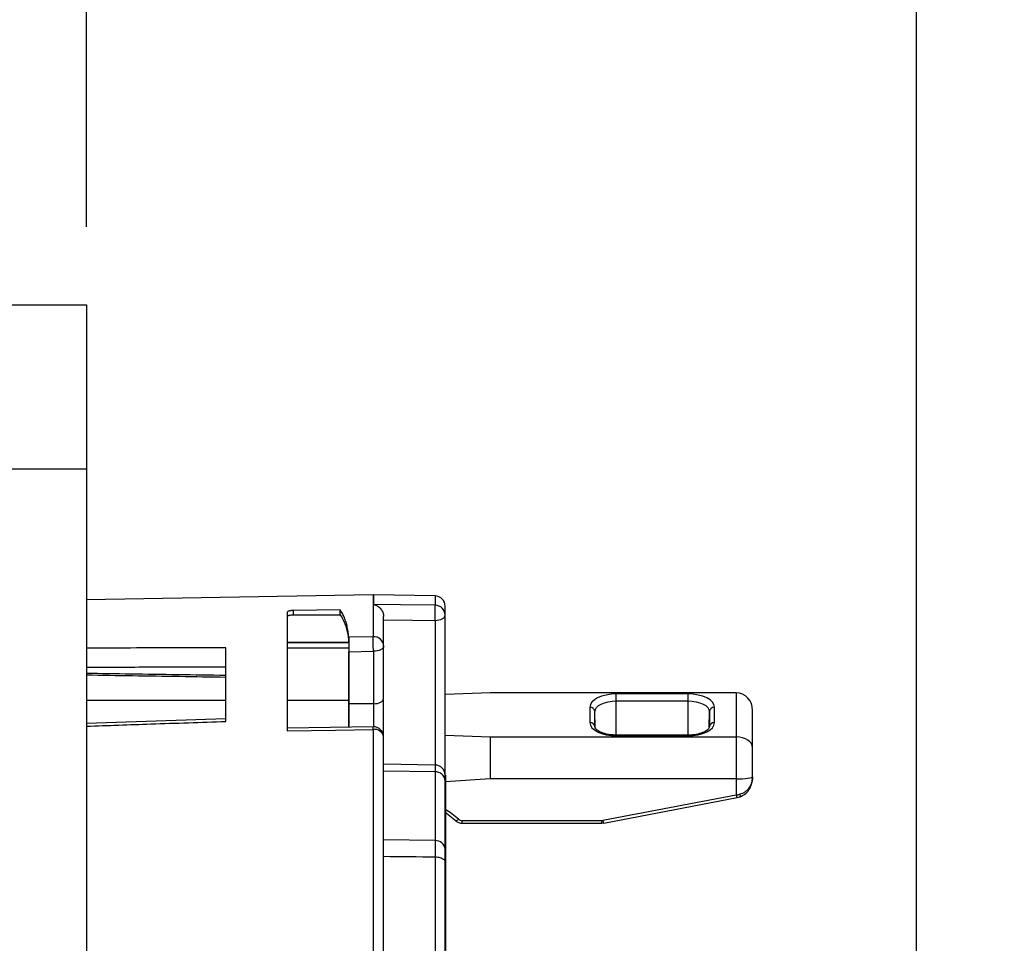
# Model space of a CAD drawing. Header units: inches. Extents: x 0 to 33, y 0 to 25.5.
# Tile 11 of 17: x 22.2 to 24.1, y 13.4 to 15.2. Entities that reach past the tile are written whole.
import ezdxf

# ---------------------------------------------------------------- set-up
doc = ezdxf.new("R2010")
doc.units = ezdxf.units.IN
doc.header["$LTSCALE"] = 3
doc.header["$MEASUREMENT"] = 0
doc.linetypes.add('SLD-Solid', pattern=[0])
doc.layers.add('DIMENSIONS', color=140, linetype='SLD-Solid', lineweight=25)
doc.styles.add('SLDTEXTSTYLE0', font='GOTHIC.TTF', dxfattribs={"width": 0.913})
doc.dimstyles.new('SLDDIMSTYLE3', dxfattribs={"dimtxt": 0.375, "dimasz": 0.45, "dimexe": 0, "dimexo": 0.0625, "dimgap": 0.09375, "dimtad": 0, "dimtih": 1, "dimtoh": 1, "dimrnd": 1e-09, "dimzin": 12, "dimdsep": 46, "dimtxsty": 'SLDTEXTSTYLE0', "dimsah": 1, "dimcen": 0.09, "dimadec": 0, "dimazin": 3, "dimtfac": 1, "dimtofl": 0, "dimtmove": 0, "dimatfit": 3, "dimfxl": 0, "dimfrac": 2, "dimtolj": 1, "dimtzin": 12, "dimarcsym": 0})

# ---------------------------------------------------------------- blocks, each defined once
blk = doc.blocks.new('_D_8')
at = {"layer": 'DIMENSIONS'}
for p, q in [((22.3341, 14.783), (22.3341, 18.3523)), ((23.9286, 13.2573), (23.9286, 18.3523)), ((22.3341, 17.9773), (23.9286, 17.9773)), ((23.9286, 17.9773), (25.6006, 17.9773)), ((26.0437, 17.9745), (25.9295, 17.9745)), ((25.9295, 17.9745), (25.9295, 17.3792)), ((27.0135, 17.9745), (27.1278, 17.9745)), ((27.1278, 17.9745), (27.1278, 17.3792)), ((25.9295, 17.3792), (26.0437, 17.3792)), ((27.1278, 17.3792), (27.0135, 17.3792))]:
    blk.add_line(p, q, dxfattribs=at)
for points in [[(22.3341, 17.9773), (22.7841, 17.8873), (22.7841, 18.0673)], [(23.9286, 17.9773), (23.4786, 18.0673), (23.4786, 17.8873)]]:
    blk.add_solid(points, dxfattribs=at)
at = {"layer": 'DIMENSIONS', "char_height": 0.375, "attachment_point": 1, "style": 'SLDTEXTSTYLE0'}
for s, insert in [('1.59', (26.0437, 18.5297)), ('40.5', (26.0437, 17.8582))]:
    blk.add_mtext(s, dxfattribs=dict(at, insert=insert))

msp = doc.modelspace()

# ---------------------------------------------------------------- linework, layer by layer
for p, q in [((22.157, 14.633), (22.3341, 14.633)), ((22.3341, 14.633), (22.3341, 14.3181)), ((22.157, 14.3181), (22.3341, 14.3181)), ((22.3341, 14.3181), (22.3341, 11.8378)), ((22.885, 14.076), (22.3341, 14.0663)), ((22.885, 14.076), (22.885, 13.9956)), ((23.0038, 14.0739), (22.8857, 14.076)), ((22.8857, 14.076), (22.8857, 14.0576)), ((23.0038, 14.0739), (23.0038, 14.0561)), ((23.0231, 14.0368), (23.0231, 14.0542)), ((22.72, 14.0428), (22.72, 13.8151)), ((22.8213, 14.0474), (22.7318, 14.046)), ((22.7318, 14.0377), (22.7318, 14.046)), ((22.7318, 14.0377), (22.8213, 14.0377)), ((22.8213, 14.0377), (22.8213, 14.0474)), ((22.905, 13.9775), (22.905, 14.0344)), ((23.0231, 13.7296), (23.0231, 14.0368)), ((23.0038, 14.027), (23.0038, 13.7493)), ((22.885, 13.9956), (22.8378, 13.9948)), ((22.8379, 13.9847), (22.72, 13.9847)), ((22.8379, 13.9838), (22.72, 13.9838)), ((22.905, 13.8768), (22.905, 13.9775)), ((22.6019, 13.833), (22.6019, 13.9743)), ((22.8381, 13.9735), (22.72, 13.9735)), ((22.8381, 13.9735), (22.8381, 13.8729)), ((22.8383, 13.9669), (22.885, 13.9676)), ((22.8383, 13.8669), (22.8383, 13.9669)), ((22.885, 13.9676), (22.8853, 13.9676)), ((22.8853, 13.9676), (22.8853, 13.8669)), ((23.1097, 13.8878), (23.0231, 13.8846)), ((23.5822, 13.8878), (23.1097, 13.8878)), ((23.4897, 13.8857), (23.3519, 13.8857)), ((23.3519, 13.8724), (23.3519, 13.8857)), ((23.4897, 13.8724), (23.4897, 13.8857)), ((23.5822, 13.8878), (23.5822, 13.8032)), ((22.6019, 13.8729), (22.3341, 13.8729)), ((22.8381, 13.8729), (22.72, 13.8729)), ((22.8853, 13.8669), (22.8383, 13.8669)), ((22.8853, 13.8669), (22.8853, 13.823)), ((22.905, 13.803), (22.905, 13.8768)), ((23.3519, 13.8724), (23.4897, 13.8724)), ((23.3519, 13.8067), (23.3519, 13.8724)), ((23.4897, 13.8067), (23.4897, 13.8724)), ((23.3011, 13.8603), (23.3011, 13.8308)), ((23.3109, 13.8224), (23.3109, 13.8519)), ((23.3115, 13.822), (23.3109, 13.8519)), ((23.53, 13.8217), (23.5306, 13.8519)), ((23.5306, 13.8519), (23.5306, 13.8224)), ((23.5404, 13.8308), (23.5404, 13.8603)), ((23.6137, 13.7824), (23.6137, 13.854)), ((22.6019, 13.8377), (22.3341, 13.8288)), ((22.885, 13.8227), (22.7197, 13.8202)), ((22.885, 13.8176), (22.885, 12.2447)), ((23.0231, 13.8064), (23.1097, 13.8032)), ((23.4897, 13.8067), (23.3519, 13.8067)), ((23.3519, 13.8054), (23.3519, 13.8067)), ((23.3519, 13.8054), (23.4897, 13.8054)), ((23.4897, 13.8067), (23.4897, 13.8054)), ((22.905, 13.3221), (22.905, 13.803)), ((23.1097, 13.8032), (23.5822, 13.8032)), ((23.1097, 13.8032), (23.1097, 13.7225)), ((23.5822, 13.8032), (23.5822, 13.7225)), ((23.6137, 13.727), (23.6137, 13.7824)), ((23.0038, 13.7493), (22.905, 13.751)), ((23.0038, 13.7493), (23.0038, 13.736)), ((23.0038, 13.736), (22.905, 13.7375)), ((23.0038, 13.736), (23.0038, 13.6041)), ((23.0235, 13.7296), (23.0231, 13.7296)), ((23.0231, 13.719), (23.0231, 13.7296)), ((23.0235, 13.7296), (23.0235, 13.719)), ((23.0231, 13.5871), (23.0231, 13.719)), ((23.0231, 13.719), (23.0235, 13.719)), ((23.1097, 13.7225), (23.0235, 13.717)), ((23.0235, 13.719), (23.0235, 13.5871)), ((23.5822, 13.7225), (23.1097, 13.7225)), ((23.5822, 13.7225), (23.5822, 13.6917)), ((23.6137, 13.7267), (23.6137, 13.727)), ((23.5822, 13.6917), (23.3262, 13.6426)), ((23.3281, 13.6379), (23.584, 13.687)), ((23.5841, 13.687), (23.5897, 13.6884)), ((23.3241, 13.6424), (23.056, 13.6424)), ((23.056, 13.6375), (23.056, 13.6424)), ((23.056, 13.6375), (23.3241, 13.6375)), ((23.3241, 13.6375), (23.3241, 13.6424)), ((23.3241, 13.6375), (23.3281, 13.6381)), ((23.0038, 13.6041), (22.905, 13.6056)), ((23.0038, 13.6041), (23.0038, 13.5724)), ((23.0231, 13.5653), (23.0231, 13.5871)), ((23.0231, 13.5871), (23.0235, 13.5871)), ((23.0235, 13.5871), (23.0235, 13.5653)), ((23.0038, 13.5724), (23.0038, 13.3118)), ((23.0231, 13.2948), (23.0231, 13.5653)), ((23.0231, 13.5653), (23.0235, 13.5653)), ((23.0235, 13.5653), (23.0235, 13.4582)), ((23.0231, 13.4582), (23.0235, 13.4582)), ((23.0235, 13.4582), (23.0235, 13.409)), ((23.0231, 13.409), (23.0235, 13.409)), ((23.0235, 13.409), (23.0235, 13.3932))]:
    msp.add_line(p, q)
at = {"flags": 128}
for points in [[(23.0038, 14.0561), (22.9376, 14.057), (22.8857, 14.0576)], [(23.0038, 14.027), (23.0076, 14.0272), (23.0112, 14.0278), (23.0146, 14.0287), (23.0175, 14.0299), (23.0199, 14.0314), (23.0217, 14.0331), (23.0228, 14.0349), (23.0231, 14.0368)], [(22.905, 14.0282), (22.9603, 14.0275), (23.0038, 14.027)], [(22.905, 13.9775), (22.9046, 13.9755), (22.9035, 13.9737), (22.9017, 13.972), (22.8992, 13.9705), (22.8963, 13.9693), (22.8929, 13.9684), (22.8892, 13.9678), (22.8853, 13.9676)], [(23.3519, 13.8857), (23.342, 13.8852), (23.3324, 13.8837), (23.3237, 13.8814), (23.316, 13.8782), (23.3097, 13.8744), (23.305, 13.87), (23.3021, 13.8652), (23.3011, 13.8603)], [(23.5404, 13.8603), (23.5394, 13.8652), (23.5366, 13.87), (23.5319, 13.8744), (23.5256, 13.8782), (23.5179, 13.8814), (23.5091, 13.8837), (23.4996, 13.8852), (23.4897, 13.8857)], [(22.8853, 13.8669), (22.8892, 13.8671), (22.8929, 13.8677), (22.8963, 13.8686), (22.8992, 13.8698), (22.9017, 13.8713), (22.9035, 13.873), (22.9046, 13.8749), (22.905, 13.8768)], [(23.3109, 13.8519), (23.3117, 13.8559), (23.3141, 13.8597), (23.3178, 13.8633), (23.3229, 13.8664), (23.3291, 13.8689), (23.3362, 13.8708), (23.3439, 13.872), (23.3519, 13.8724)], [(23.4897, 13.8724), (23.4976, 13.872), (23.5053, 13.8708), (23.5124, 13.8689), (23.5186, 13.8664), (23.5237, 13.8633), (23.5275, 13.8597), (23.5298, 13.8559), (23.5306, 13.8519)], [(23.3011, 13.8308), (23.3021, 13.8258), (23.305, 13.821), (23.3097, 13.8167), (23.316, 13.8128), (23.3237, 13.8096), (23.3324, 13.8073), (23.342, 13.8059), (23.3519, 13.8054)], [(23.4897, 13.8054), (23.4996, 13.8059), (23.5091, 13.8073), (23.5179, 13.8096), (23.5256, 13.8128), (23.5319, 13.8167), (23.5366, 13.821), (23.5394, 13.8258), (23.5404, 13.8308)], [(22.72, 13.8151), (22.8124, 13.8165), (22.885, 13.8176)], [(23.0489, 13.6451), (23.0325, 13.6581), (23.0231, 13.664)], [(23.0231, 13.6585), (23.026, 13.6566), (23.0417, 13.6441)], [(23.0417, 13.6441), (23.0419, 13.6433), (23.0422, 13.6427)], [(23.0422, 13.6427), (23.0423, 13.6427), (23.0429, 13.6424), (23.0438, 13.6424), (23.0449, 13.6426), (23.0462, 13.6432), (23.0475, 13.644), (23.0489, 13.6451)]]:
    msp.add_lwpolyline(points, dxfattribs=at)
for centre, radius, start, end in [((22.8853, 14.0563), 0.0197, 89, 91), ((23.0034, 14.0542), 0.0197, 0, 89), ((23.0036, 14.0366), 0.0195, 0.5078, 89.5225), ((22.8861, 13.9766), 0.019, 2.5586, 93.2436), ((23.3017, 13.851), 0.00928, 5.4911, 93.7106), ((23.5398, 13.851), 0.00928, 86.2894, 174.5089), ((23.3017, 13.8215), 0.00928, 5.4911, 93.7106), ((23.5398, 13.8215), 0.00928, 86.2894, 174.5089), ((22.8875, 13.8), 0.0178, 9.8947, 97.9703), ((22.8853, 13.803), 0.0197, 0, 90.7487), ((23.0034, 13.7296), 0.0197, 0, 89), ((23.0047, 13.7176), 0.0185, 4.3111, 92.9111), ((23.0559, 13.653), 0.0106, 228.4338, 270.634), ((23.3241, 13.6537), 0.0113, 269.9873, 280.8488), ((23.3351, 13.6433), 0.00888, 184.6858, 218.0381), ((23.0047, 13.5857), 0.0185, 4.3111, 92.9111)]:
    msp.add_arc(centre, radius, start, end)
for centre, major_axis, ratio, start_param, end_param in [((23.5822, 13.854), (0, 0.0338), 0.931852, 4.712389, 6.283185), ((23.5822, 13.7824), (0.0315, 0), 0.658919, 0, 1.570796), ((23.5822, 13.727), (0.0315, 0), 0.141281, 4.712389, 6.283185), ((23.5822, 13.7075), (0.0314, 0.0055), 0.488731, 4.627223, 4.845389)]:
    msp.add_ellipse(centre, major_axis=major_axis, ratio=ratio, start_param=start_param, end_param=end_param)
for points, knots in [([(22.8857, 14.0576), (22.8865, 14.0574), (22.8881, 14.057), (22.8904, 14.0561), (22.8924, 14.055), (22.8942, 14.0539), (22.8958, 14.0527), (22.8971, 14.0516), (22.899, 14.0497), (22.9012, 14.0468), (22.9034, 14.0427), (22.9047, 14.0385), (22.9049, 14.0358), (22.905, 14.0344)], [0, 0, 0, 0, 0.094632, 0.1816512, 0.2610847, 0.3329502, 0.3972753, 0.4540974, 0.5034471, 0.6467206, 0.7752935, 0.8918904, 1, 1, 1, 1]), ([(23.0038, 14.027), (23.0039, 14.0324), (23.004, 14.0393), (23.004, 14.0478), (23.004, 14.0504), (23.0039, 14.0542), (23.0039, 14.0556), (23.0038, 14.0561)], [0, 0, 0, 0, 0.5, 0.5, 0.75, 0.75, 1, 1, 1, 1]), ([(22.7318, 14.046), (22.7312, 14.046), (22.73, 14.0459), (22.7282, 14.0458), (22.7265, 14.0456), (22.7249, 14.0453), (22.7229, 14.0449), (22.7206, 14.0441), (22.7202, 14.0433), (22.72, 14.0428)], [0, 0, 0, 0, 0.094325, 0.190816, 0.289661, 0.391034, 0.495098, 0.707711, 1, 1, 1, 1]), ([(22.72, 14.0348), (22.72, 14.035), (22.7201, 14.0353), (22.7205, 14.0357), (22.7211, 14.0361), (22.7219, 14.0364), (22.7226, 14.0367), (22.7231, 14.0368), (22.7245, 14.0371), (22.7272, 14.0376), (22.7303, 14.0377), (22.7318, 14.0377)], [0, 0, 0, 0, 0.110066, 0.209587, 0.298563, 0.376994, 0.444887, 0.502256, 0.507897, 0.76281, 1, 1, 1, 1]), ([(22.8378, 13.9948), (22.8377, 13.9963), (22.8375, 13.9993), (22.8367, 14.0058), (22.8353, 14.0141), (22.8329, 14.0237), (22.8297, 14.0325), (22.8259, 14.0404), (22.8228, 14.0451), (22.8213, 14.0474)], [0, 0, 0, 0, 0.068031, 0.136225, 0.307878, 0.479939, 0.652551, 0.825857, 1, 1, 1, 1]), ([(22.8213, 14.0377), (22.8222, 14.0364), (22.824, 14.0338), (22.8264, 14.0295), (22.8287, 14.0249), (22.8307, 14.0201), (22.8329, 14.0136), (22.8352, 14.0051), (22.8367, 13.9964), (22.8375, 13.9895), (22.8378, 13.9863), (22.8379, 13.9847)], [0, 0, 0, 0, 0.099777, 0.199218, 0.29835, 0.397201, 0.495796, 0.676455, 0.856587, 0.928387, 1, 1, 1, 1]), ([(22.8378, 13.9948), (22.8379, 13.9944), (22.8379, 13.9936), (22.838, 13.992), (22.8381, 13.9901), (22.8381, 13.9879), (22.8382, 13.9855), (22.8382, 13.9823), (22.8383, 13.978), (22.8383, 13.9724), (22.8383, 13.9688), (22.8383, 13.9669)], [0, 0, 0, 0, 0.084109, 0.167941, 0.251516, 0.33478, 0.417709, 0.500382, 0.646422, 0.812951, 1, 1, 1, 1]), ([(22.8853, 13.9676), (22.8852, 13.9724), (22.8851, 13.9784), (22.885, 13.9889), (22.885, 13.9934), (22.885, 13.9956)], [0, 0, 0, 0, 0.5, 0.5, 1, 1, 1, 1]), ([(22.8379, 13.9838), (22.838, 13.9826), (22.838, 13.9809), (22.8381, 13.9772), (22.8381, 13.9752), (22.8381, 13.9735)], [0, 0, 0, 0, 0.5, 0.5, 1, 1, 1, 1]), ([(22.6019, 13.9743), (22.5409, 13.9742), (22.4516, 13.9741), (22.3624, 13.9738), (22.3341, 13.9737)], [0, 0, 0, 0, 0.683526, 1, 1, 1, 1]), ([(22.3341, 13.9373), (22.3755, 13.9374), (22.4647, 13.9376), (22.5539, 13.9376), (22.6019, 13.9377)], [0, 0, 0, 0, 0.462946, 1, 1, 1, 1]), ([(22.6019, 13.9212), (22.5409, 13.9221), (22.4516, 13.9234), (22.3624, 13.9247), (22.3341, 13.9251)], [0, 0, 0, 0, 0.683529, 1, 1, 1, 1]), ([(22.3341, 13.9223), (22.3637, 13.9219), (22.453, 13.9205), (22.5422, 13.9192), (22.6019, 13.9182)], [0, 0, 0, 0, 0.331473, 1, 1, 1, 1]), ([(22.8381, 13.8729), (22.8382, 13.8582), (22.8382, 13.8419), (22.8382, 13.8238), (22.8382, 13.822)], [0, 0, 0, 0, 0.900423, 1, 1, 1, 1]), ([(22.8383, 13.822), (22.8383, 13.8233), (22.8384, 13.8393), (22.8383, 13.8537), (22.8383, 13.8669)], [0, 0, 0, 0, 0.080223, 1, 1, 1, 1]), ([(22.3341, 13.8239), (22.3755, 13.8253), (22.4647, 13.8283), (22.5539, 13.8314), (22.6019, 13.833)], [0, 0, 0, 0, 0.462943, 1, 1, 1, 1]), ([(22.885, 13.8176), (22.885, 13.8191), (22.885, 13.8215), (22.885, 13.8227), (22.885, 13.8226), (22.885, 13.8226)], [0, 0, 0, 0, 0.541612, 0.847866, 1, 1, 1, 1]), ([(23.3519, 13.8067), (23.3493, 13.8068), (23.3416, 13.807), (23.3296, 13.8092), (23.3183, 13.8136), (23.3119, 13.8189), (23.311, 13.8213), (23.311, 13.8221), (23.3109, 13.8222)], [0, 0, 0, 0, 0.111283, 0.326863, 0.538972, 0.743532, 0.94176, 1, 1, 1, 1]), ([(23.5306, 13.8222), (23.5306, 13.8219), (23.5305, 13.821), (23.5286, 13.8176), (23.5209, 13.8124), (23.509, 13.8084), (23.4979, 13.8068), (23.4913, 13.8067), (23.4897, 13.8067)], [0, 0, 0, 0, 0.107579, 0.303527, 0.513971, 0.718315, 0.930737, 1, 1, 1, 1]), ([(23.6137, 13.7267), (23.6136, 13.7256), (23.6136, 13.7234), (23.6131, 13.7201), (23.6123, 13.7169), (23.6113, 13.7138), (23.6099, 13.7107), (23.6084, 13.7079), (23.6062, 13.7045), (23.6031, 13.7008), (23.5989, 13.6973), (23.5942, 13.6945), (23.5907, 13.6935), (23.589, 13.693)], [0, 0, 0, 0, 0.077133, 0.153729, 0.229769, 0.305181, 0.379853, 0.45365, 0.526428, 0.65045, 0.770514, 0.886744, 1, 1, 1, 1]), ([(23.5897, 13.6884), (23.5929, 13.6898), (23.5996, 13.6927), (23.6072, 13.7017), (23.6126, 13.7133), (23.6133, 13.7221), (23.6137, 13.7267)], [0, 0, 0, 0, 0.211126, 0.445223, 0.709548, 1, 1, 1, 1]), ([(23.5822, 13.6917), (23.5825, 13.6907), (23.583, 13.6887), (23.5837, 13.6871), (23.5839, 13.6871), (23.584, 13.6871)], [0, 0, 0, 0, 0.371193, 0.742385, 1, 1, 1, 1]), ([(23.0423, 13.6428), (23.044, 13.6415), (23.0475, 13.6387), (23.0526, 13.6376), (23.0555, 13.6375), (23.056, 13.6375)], [0, 0, 0, 0, 0.419421, 0.899809, 1, 1, 1, 1]), ([(23.0231, 13.5653), (23.0231, 13.5652), (23.0231, 13.5652), (23.0229, 13.5654), (23.0224, 13.566), (23.0213, 13.5671), (23.0195, 13.5683), (23.0171, 13.5697), (23.0138, 13.571), (23.009, 13.5721), (23.0055, 13.5723), (23.0038, 13.5724)], [0, 0, 0, 0, 0.080401, 0.163856, 0.251154, 0.37627, 0.501897, 0.581298, 0.725587, 0.863843, 1, 1, 1, 1])]:
    msp.add_open_spline(points, degree=3, knots=knots)
for points in [[(22.8379, 13.9847), (22.8379, 13.9844), (22.8379, 13.9841), (22.8379, 13.9838)], [(23.589, 13.693), (23.5895, 13.691), (23.5901, 13.6878), (23.5895, 13.6884), (23.589, 13.6895)], [(23.0038, 13.5724), (22.9715, 13.5727), (22.9386, 13.573), (22.905, 13.5733)]]:
    msp.add_open_spline(points, degree=3)

# ---------------------------------------------------------------- dimensions: what is measured, and where the dimension line sits
at = {"layer": 'DIMENSIONS'}
dim = msp.add_linear_dim(base=(23.9286, 17.9773), p1=(22.3341, 14.633), p2=(23.9286, 13.1073), dimstyle='SLDDIMSTYLE3', dxfattribs=at)
dim.commit()
dim.dimension.update_dxf_attribs({"geometry": '_D_8', "text_midpoint": (26.5286, 17.9773), "dimtype": 160})

doc.saveas('drawing.dxf')
